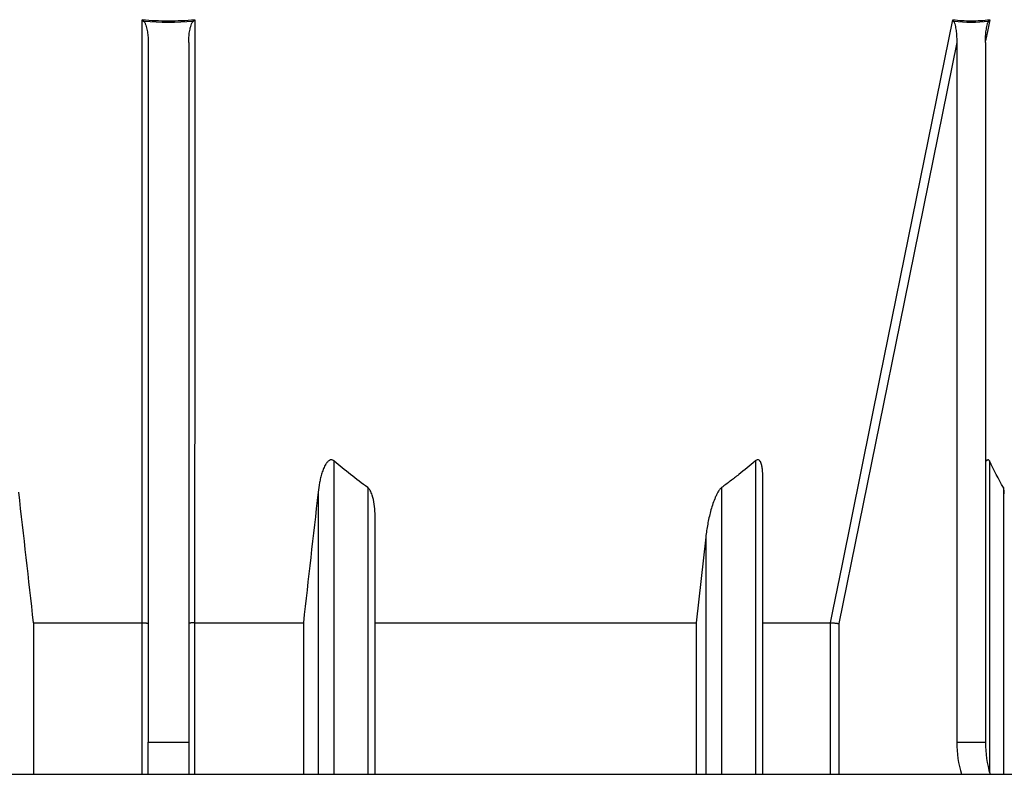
# Model space of a CAD drawing. Header units: millimetres. Extents: x 1309 to 2709, y 450 to 3578.
# Tile 3 of 9: x 1936 to 2421, y 1084 to 1456. Entities that reach past the tile are written whole.
import ezdxf

# ---------------------------------------------------------------- set-up
doc = ezdxf.new("R2010")
doc.units = ezdxf.units.MM

msp = doc.modelspace()

# ---------------------------------------------------------------- linework, layer by layer
at = {"color": 7, "linetype": 'Continuous', "lineweight": 25}
for p, q in [((1999.11, 1444.36), (1999.11, 1099.34)), ((2019.11, 1444.36), (2019.11, 1099.34)), ((2398.02, 1444.36), (2398.02, 1099.34)), ((2412.16, 1444.36), (2412.16, 1099.34)), ((2302.35, 1083.55), (2302.35, 1229.85)), ((2111.11, 1083.55), (2111.11, 1208.62)), ((2274.18, 1200.51), (2269.46, 1158.28)), ((1942.56, 1158.28), (1996.19, 1158.28)), ((1942.56, 1158.28), (1942.56, 1083.55)), ((1996.19, 1158.28), (1996.19, 1158.28)), ((2022.03, 1158.28), (2075.65, 1158.28)), ((2022.03, 1158.28), (2022.03, 1158.28)), ((2075.65, 1158.28), (2075.65, 1083.55)), ((2111.11, 1158.28), (2269.46, 1158.28)), ((2269.46, 1158.28), (2269.46, 1083.55)), ((2302.35, 1158.28), (2335.72, 1158.28)), ((2335.72, 1158.28), (2335.72, 1158.28)), ((1999.11, 1099.34), (2019.11, 1099.34)), ((1999.11, 1083.55), (1999.11, 1099.34)), ((2019.11, 1099.34), (2019.11, 1083.55)), ((2398.02, 1099.34), (2412.16, 1099.34)), ((1309.11, 1083.55), (2709.11, 1083.55))]:
    msp.add_line(p, q, dxfattribs=at)
at = {"color": 1, "linetype": 'Continuous', "lineweight": 25}
for p, q in [((2090.77, 1238.06), (2090.77, 1083.55)), ((2298.65, 1238.06), (2298.65, 1083.55)), ((2414.14, 1238.06), (2414.14, 1084.64)), ((2107.4, 1224.97), (2107.4, 1083.55)), ((2282.02, 1224.97), (2282.02, 1083.55)), ((2421.03, 1224.97), (2421.03, 1083.55)), ((2082.93, 1222.59), (2082.93, 1083.55)), ((2274.18, 1200.51), (2274.18, 1083.55)), ((1996.19, 1083.55), (1996.19, 1158.28)), ((2022.03, 1158.28), (2022.03, 1083.55)), ((2335.72, 1083.55), (2335.72, 1158.28)), ((2339.91, 1157.86), (2339.91, 1083.55))]:
    msp.add_line(p, q, dxfattribs=at)
at = {"color": 7, "linetype": 'Continuous', "lineweight": 25, "flags": 128}
for points in [[(1996.19, 1158.28), (1996.19, 1164.05), (1996.18, 1187.12), (1996.18, 1279.4), (1996.17, 1455.64)], [(2022.04, 1455.64), (2022.04, 1449.87), (2022.04, 1426.81), (2022.04, 1334.53), (2022.03, 1158.28)], [(2335.72, 1158.28), (2336.89, 1164.05), (2341.57, 1187.12), (2360.28, 1279.4), (2396.02, 1455.64)], [(2398.02, 1444.36), (2369.92, 1305.84), (2339.91, 1157.86)]]:
    msp.add_lwpolyline(points, dxfattribs=at)
at = {"color": 1, "linetype": 'Continuous', "lineweight": 25, "flags": 128}
msp.add_lwpolyline([(2414.31, 1455.64), (2413.15, 1449.87), (2412.21, 1445.27)], dxfattribs=at)
at = {"color": 7, "linetype": 'Continuous', "lineweight": 25}
for centre, radius, start, end in [((2452.56, 1099.21), 54.54, 179.8658, 196.6876), ((2466.32, 1099.16), 54.17, 179.8068, 196.7466)]:
    msp.add_arc(centre, radius, start, end, dxfattribs=at)
for points, knots in [([(1996.17, 1455.64), (2000.48, 1455.29), (2004.79, 1455.12), (2013.43, 1455.12), (2017.74, 1455.29), (2022.04, 1455.64)], [0, 0, 0, 0, 0.5, 0.5, 1, 1, 1, 1]), ([(1997, 1454.75), (1997.15, 1454.58), (1997.28, 1454.39), (1997.5, 1454), (1997.6, 1453.8), (1997.88, 1453.18), (1998.02, 1452.76), (1998.4, 1451.47), (1998.58, 1450.6), (1998.86, 1448.83), (1998.95, 1447.93), (1999.08, 1446.15), (1999.11, 1445.25), (1999.11, 1444.36)], [0, 0, 0, 0, 0.0625, 0.0625, 0.125, 0.125, 0.25, 0.25, 0.5, 0.5, 0.75, 0.75, 1, 1, 1, 1]), ([(2019.11, 1444.36), (2019.11, 1445.25), (2019.14, 1446.15), (2019.26, 1447.93), (2019.36, 1448.82), (2019.56, 1450.15), (2019.64, 1450.59), (2019.83, 1451.47), (2019.94, 1451.9), (2020.19, 1452.76), (2020.34, 1453.19), (2020.62, 1453.8), (2020.71, 1454), (2020.94, 1454.39), (2021.06, 1454.58), (2021.22, 1454.75)], [0, 0, 0, 0, 0.25, 0.25, 0.5, 0.5, 0.625, 0.625, 0.75, 0.75, 0.875, 0.875, 0.9375, 0.9375, 1, 1, 1, 1]), ([(2396.02, 1455.64), (2399.07, 1455.29), (2402.12, 1455.12), (2408.22, 1455.12), (2411.27, 1455.29), (2414.31, 1455.64)], [0, 0, 0, 0, 0.5, 0.5, 1, 1, 1, 1]), ([(2396.52, 1454.75), (2396.63, 1454.58), (2396.72, 1454.39), (2396.88, 1454), (2396.95, 1453.8), (2397.14, 1453.18), (2397.25, 1452.76), (2397.52, 1451.47), (2397.64, 1450.6), (2397.84, 1448.83), (2397.91, 1447.93), (2397.99, 1446.15), (2398.02, 1445.25), (2398.02, 1444.36)], [0, 0, 0, 0, 0.0625, 0.0625, 0.125, 0.125, 0.25, 0.25, 0.5, 0.5, 0.75, 0.75, 1, 1, 1, 1]), ([(2412.16, 1444.36), (2412.16, 1445.25), (2412.18, 1446.15), (2412.27, 1447.93), (2412.33, 1448.82), (2412.48, 1450.15), (2412.54, 1450.59), (2412.67, 1451.47), (2412.75, 1451.9), (2412.93, 1452.76), (2413.03, 1453.19), (2413.22, 1453.8), (2413.29, 1454), (2413.45, 1454.39), (2413.54, 1454.58), (2413.65, 1454.75)], [0, 0, 0, 0, 0.25, 0.25, 0.5, 0.5, 0.625, 0.625, 0.75, 0.75, 0.875, 0.875, 0.9375, 0.9375, 1, 1, 1, 1]), ([(2090.77, 1238.06), (2090.62, 1238.2), (2090.45, 1238.31), (2090.09, 1238.5), (2089.89, 1238.56), (2089.59, 1238.61), (2089.48, 1238.61), (2089.27, 1238.61), (2089.17, 1238.59), (2088.96, 1238.55), (2088.86, 1238.52), (2088.66, 1238.44), (2088.57, 1238.39), (2088.29, 1238.24), (2088.12, 1238.11), (2087.8, 1237.84), (2087.65, 1237.69), (2087.37, 1237.38), (2087.24, 1237.22), (2086.99, 1236.88), (2086.87, 1236.71), (2086.54, 1236.19), (2086.34, 1235.83), (2085.97, 1235.1), (2085.8, 1234.73), (2085.49, 1233.97), (2085.34, 1233.59), (2085.06, 1232.82), (2084.93, 1232.43), (2084.57, 1231.27), (2084.36, 1230.5), (2083.97, 1228.93), (2083.8, 1228.15), (2083.35, 1225.78), (2083.11, 1224.19), (2082.93, 1222.59)], [0, 0, 0, 0, 0.03125, 0.03125, 0.0625, 0.0625, 0.078125, 0.078125, 0.09375, 0.09375, 0.109375, 0.109375, 0.125, 0.125, 0.15625, 0.15625, 0.1875, 0.1875, 0.21875, 0.21875, 0.25, 0.25, 0.3125, 0.3125, 0.375, 0.375, 0.4375, 0.4375, 0.5, 0.5, 0.625, 0.625, 0.75, 0.75, 1, 1, 1, 1]), ([(2298.65, 1238.06), (2295.96, 1235.77), (2293.23, 1233.53), (2289.08, 1230.25), (2287.68, 1229.18), (2284.86, 1227.05), (2283.44, 1226), (2282.02, 1224.97)], [0, 0, 0, 0, 0.5, 0.5, 0.75, 0.75, 1, 1, 1, 1]), ([(2302.29, 1229.85), (2302.29, 1231.26), (2302.29, 1233.33), (2301.84, 1235.95), (2301.37, 1237.4), (2300.75, 1238.25), (2300.28, 1238.58), (2299.75, 1238.64), (2299.2, 1238.49), (2298.85, 1238.22), (2298.65, 1238.06)], [0, 0, 0, 0, 0.3607688, 0.5309377, 0.7132715, 0.7770345, 0.8413498, 0.8879002, 0.934432, 1, 1, 1, 1]), ([(2414.14, 1238.06), (2414.06, 1238.2), (2413.9, 1238.48), (2413.53, 1238.65), (2413.09, 1238.55), (2412.62, 1238.19), (2412.32, 1237.79), (2412.16, 1237.58)], [0, 0, 0, 0, 0.194908, 0.391947, 0.560433, 0.765916, 1, 1, 1, 1]), ([(2111.05, 1208.62), (2111.06, 1209.77), (2111.07, 1212.48), (2110.68, 1216.71), (2109.89, 1220.57), (2108.83, 1223.27), (2107.99, 1224.51), (2107.48, 1224.9), (2107.4, 1224.97)], [0, 0, 0, 0, 0.19982, 0.470477, 0.740348, 0.888182, 0.981545, 1, 1, 1, 1]), ([(2282.02, 1224.97), (2281.8, 1224.81), (2281.6, 1224.62), (2281.23, 1224.23), (2281.05, 1224.01), (2280.55, 1223.34), (2280.26, 1222.87), (2279.72, 1221.91), (2279.47, 1221.42), (2279.01, 1220.41), (2278.79, 1219.9), (2278.16, 1218.37), (2277.8, 1217.33), (2277.13, 1215.26), (2276.82, 1214.22), (2275.98, 1211.08), (2275.51, 1208.98), (2274.93, 1205.81), (2274.75, 1204.75), (2274.43, 1202.63), (2274.29, 1201.57), (2274.18, 1200.51)], [0, 0, 0, 0, 0.03125, 0.03125, 0.0625, 0.0625, 0.125, 0.125, 0.1875, 0.1875, 0.25, 0.25, 0.375, 0.375, 0.5, 0.5, 0.75, 0.75, 0.875, 0.875, 1, 1, 1, 1]), ([(2421.45, 1221.8), (2421.45, 1222.38), (2421.46, 1223.46), (2421.26, 1224.51), (2421.06, 1224.9), (2421.03, 1224.97)], [0, 0, 0, 0, 0.494009, 0.916488, 1, 1, 1, 1]), ([(1996.19, 1158.28), (1996.38, 1158.28), (1996.58, 1158.28), (1996.95, 1158.27), (1997.14, 1158.26), (1997.49, 1158.24), (1997.66, 1158.22), (1997.98, 1158.19), (1998.13, 1158.17), (1998.4, 1158.14), (1998.51, 1158.11), (1998.73, 1158.07), (1998.82, 1158.05), (1998.96, 1158), (1999.01, 1157.97), (1999.07, 1157.93), (1999.08, 1157.92), (1999.1, 1157.89), (1999.11, 1157.88), (1999.11, 1157.86)], [0, 0, 0, 0, 0.125, 0.125, 0.25, 0.25, 0.375, 0.375, 0.5, 0.5, 0.625, 0.625, 0.75, 0.75, 0.875, 0.875, 0.9375, 0.9375, 1, 1, 1, 1]), ([(2022.03, 1158.28), (2021.83, 1158.28), (2021.64, 1158.28), (2021.26, 1158.27), (2021.08, 1158.26), (2020.72, 1158.24), (2020.55, 1158.22), (2020.24, 1158.19), (2020.09, 1158.17), (2019.82, 1158.14), (2019.7, 1158.11), (2019.49, 1158.07), (2019.4, 1158.05), (2019.25, 1158), (2019.2, 1157.97), (2019.14, 1157.93), (2019.13, 1157.92), (2019.11, 1157.89), (2019.11, 1157.88), (2019.11, 1157.86)], [0, 0, 0, 0, 0.125, 0.125, 0.25, 0.25, 0.375, 0.375, 0.5, 0.5, 0.625, 0.625, 0.75, 0.75, 0.875, 0.875, 0.9375, 0.9375, 1, 1, 1, 1]), ([(2335.72, 1158.28), (2335.87, 1158.28), (2336.02, 1158.28), (2336.34, 1158.27), (2336.52, 1158.26), (2336.88, 1158.24), (2337.07, 1158.22), (2337.45, 1158.19), (2337.64, 1158.17), (2338.03, 1158.14), (2338.22, 1158.11), (2338.59, 1158.07), (2338.78, 1158.05), (2339.13, 1158), (2339.3, 1157.97), (2339.54, 1157.93), (2339.62, 1157.92), (2339.77, 1157.89), (2339.84, 1157.88), (2339.91, 1157.86)], [0, 0, 0, 0, 0.125, 0.125, 0.25, 0.25, 0.375, 0.375, 0.5, 0.5, 0.625, 0.625, 0.75, 0.75, 0.875, 0.875, 0.9375, 0.9375, 1, 1, 1, 1])]:
    msp.add_open_spline(points, degree=3, knots=knots, dxfattribs=at)
for points in [[(1997, 1454.75), (1996.73, 1455.05), (1996.45, 1455.35), (1996.17, 1455.64)], [(2021.22, 1454.75), (2013.16, 1454.14), (2005.06, 1454.14), (1997, 1454.75)], [(2021.22, 1454.75), (2021.49, 1455.05), (2021.76, 1455.35), (2022.04, 1455.64)], [(2396.52, 1454.75), (2396.33, 1455.05), (2396.17, 1455.35), (2396.02, 1455.64)], [(2413.65, 1454.75), (2407.95, 1454.14), (2402.22, 1454.14), (2396.52, 1454.75)], [(2413.65, 1454.75), (2413.84, 1455.05), (2414.07, 1455.35), (2414.31, 1455.64)], [(2107.4, 1224.97), (2101.67, 1229.1), (2096.14, 1233.49), (2090.77, 1238.06)], [(2421.03, 1224.97), (2418.65, 1229.1), (2416.36, 1233.49), (2414.14, 1238.06)], [(1942.56, 1158.28), (1940.13, 1179.72), (1937.7, 1201.15), (1935.28, 1222.59)], [(2082.93, 1222.59), (2080.51, 1201.15), (2078.08, 1179.72), (2075.65, 1158.28)]]:
    msp.add_open_spline(points, degree=3, dxfattribs=at)

doc.saveas('drawing.dxf')
